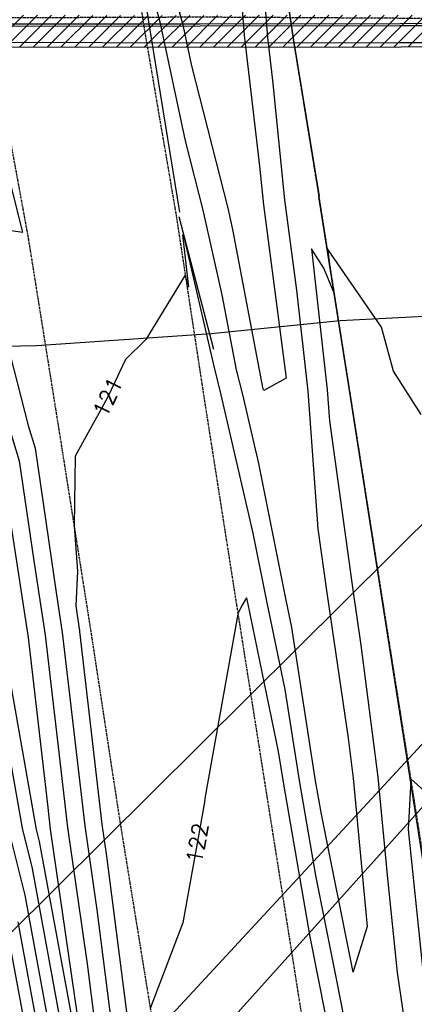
# Model space of a CAD drawing. Header units: feet. Extents: x 351431 to 355879, y 310968 to 329728.
# Tile 213 of 254: x 352667 to 352768, y 326646 to 326897. Entities that reach past the tile are written whole.
import ezdxf

# ---------------------------------------------------------------- set-up
doc = ezdxf.new("R2010")
doc.units = ezdxf.units.FT
doc.header["$MEASUREMENT"] = 0
doc.linetypes.add('D25', pattern=[0.375, 0.25, -0.125])
for name, color, linetype in [('EHID', 86, 'Continuous'), ('ELID', 174, 'Continuous'), ('ELIG', 41, 'Continuous'), ('ELTCH-EG1', 253, 'Continuous'), ('ELTCN-EG1', 251, 'Continuous'), ('ELUEU', 153, 'UE'), ('ELYCB-BACK', 5, 'Continuous'), ('ELYCB-FL', 2, 'Continuous'), ('ELYSP', 1, 'D25'), ('ELYSW-BACK', 2, 'Continuous'), ('ETFS', 6, 'Continuous'), ('ETTC', 252, 'Continuous'), ('ETUD', 4, 'Continuous')]:
    doc.layers.add(name, color=color, linetype=linetype)
doc.styles.add('L80', font='simplex', dxfattribs={"height": 4})
doc.styles.add('ROMANSM', font='romansm.shx')
doc.linetypes.add('UE', pattern='A,0.25,-0.07,0.07,-0.07,0.07,-0.07,0.07,-0.07,0.25,-0.06,["UE",ROMANSM,S=0.08,R=0,X=-0.02,Y=-0.04],-0.175', length=1.225)

msp = doc.modelspace()

# ---------------------------------------------------------------- hatches: boundary and pattern name
at = {"layer": 'EHID'}
h = msp.add_hatch(dxfattribs=at)
h.set_pattern_fill('ANSI31', color=256, scale=20, style=0)
h.set_pattern_definition([(45, (-40.766, -171.4107), (-1.767766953, 1.767766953), [])])
h.paths.add_polyline_path([(352814.73, 326969.7), (352814.68, 326970.27), (352765.69, 326970.33), (352715.08, 326970.22), (352663.91, 326970.2), (352612.5, 326969.95), (352597.88, 326969.89), (352597.96, 326969.31), (352598.01, 326968.01), (352604.96, 326932.65), (352611.91, 326897.16), (352611.94, 326895.68), (352611.93, 326895.09), (352611.24, 326889.86), (352612.71, 326889.77), (352662.78, 326889.73), (352713.22, 326889.71), (352764.39, 326889.79), (352815.01, 326889.87), (352823.96, 326889.92), (352824.1, 326890.45), (352823.47, 326895.22), (352823.39, 326895.8), (352823.22, 326897.1), (352818.5, 326932.77), (352814.87, 326968.35)])
h.paths.add_polyline_path([(352663.93, 326962.14), (352715.09, 326962.16), (352765.69, 326962.27), (352807.39, 326962.22), (352810.5, 326931.84), (352814.98, 326897.93), (352764.37, 326897.85), (352713.22, 326897.77), (352662.79, 326897.79), (352619.96, 326897.83), (352619.96, 326898.02), (352612.87, 326934.2), (352607.43, 326961.87), (352612.54, 326961.89)], flags=16)

# ---------------------------------------------------------------- linework, layer by layer
at = {"layer": 'ELID'}
msp.add_lwpolyline([(352604.96, 326932.65), (352611.91, 326897.16), (352611.94, 326895.68), (352611.93, 326895.09), (352611.24, 326889.86), (352612.71, 326889.77), (352662.78, 326889.73), (352713.22, 326889.71), (352764.39, 326889.79), (352815.01, 326889.87)], dxfattribs=at)
at = {"layer": 'ELIG', "flags": 128}
for points in [[(352709.81, 327039.91), (352718.25, 327008.96), (352719.25, 327005.2), (352723.19, 326979.28), (352731.78, 326926.57), (352736.98, 326891.46), (352743.48, 326851.72)], [(352683.3, 327000.92), (352687.33, 326976.47), (352695.3, 326927.57), (352699.97, 326896.15), (352707.89, 326847.59)], [(352611.23, 326890.75), (352663.05, 326890.92), (352713.16, 326890.81), (352764.17, 326890.82), (352814.96, 326890.87), (352834.49, 326890.81), (352876.88, 326890.7)], [(352743.36, 326851.55), (352750.98, 326803.33), (352758.85, 326752.67), (352766.43, 326704.46), (352774.07, 326655.47), (352782.48, 326599.19), (352786.5, 326568.79)], [(352707.7, 326846.5), (352716.55, 326812.74)]]:
    msp.add_lwpolyline(points, dxfattribs=at)
at = {"layer": 'ELTCH-EG1', "elevation": 120, "flags": 128}
msp.add_lwpolyline([(352675.01, 326638.47), (352668.55, 326673.61), (352664.2, 326690.9), (352658.46, 326723.34), (352653.9, 326737.18), (352648.87, 326759.29), (352640.08, 326771.44), (352638.55, 326783.11), (352634.74, 326795.1), (352634.7, 326798.72), (352625.09, 326807.36), (352618.97, 326819.66), (352611.73, 326824.03), (352605.66, 326825.55), (352588.7, 326830.61), (352569.48, 326832.83), (352559.21, 326834.28), (352539.19, 326837.04), (352536.62, 326833.66), (352533.55, 326838.66), (352533.32, 326843.12), (352533.94, 326844.26), (352538.04, 326844.76)], dxfattribs=at)
at = {"layer": 'ELTCN-EG1', "flags": 128}
for points, elevation in [([(352723.33, 326905.89), (352724.39, 326892.69), (352728.29, 326859.35), (352729.27, 326849.48), (352735.11, 326805.32), (352729.4, 326802.18), (352729.26, 326802.57), (352721.51, 326843.2), (352720.28, 326848.67), (352711.06, 326884.94), (352708.93, 326894.92), (352703.89, 326913.39)], 119), ([(352630.38, 326847.95), (352667.89, 326842.56), (352659.3, 326876.31)], 121), ([(352596.7, 326835.97), (352594.55, 326836.61), (352579.74, 326838.32), (352595.2, 326838.11), (352605.1, 326844.5), (352607.65, 326844.69), (352607.79, 326844.73), (352608.03, 326844.83), (352608.3, 326844.94), (352617.57, 326842.8), (352614.93, 326839.55), (352627.13, 326832.25), (352635.52, 326828.75), (352648.2, 326819.23), (352655.02, 326808.27), (352656.76, 326801.5), (352662.97, 326781.03), (352664.96, 326767.46), (352669.27, 326739.23), (352674.2, 326696.72), (352674.93, 326690.44), (352681.89, 326642.45)], 118), ([(352677.96, 326639.16), (352670.37, 326680.43), (352667.81, 326690.64), (352661.05, 326728.8), (352658.11, 326737.72), (352651.9, 326765.04), (352645.91, 326773.32), (352644.87, 326781.27), (352639.34, 326798.64), (352639.31, 326801.12), (352625.3, 326813.72), (352621.23, 326821.88), (352610.33, 326828.47), (352601.18, 326830.76), (352591.62, 326833.61), (352567.63, 326836.38), (352563.23, 326837), (352539.99, 326840.2), (352537, 326836.28), (352535.23, 326839.16), (352535.1, 326841.74), (352535.45, 326842.39), (352537.82, 326842.68)], 119), ([(352769.56, 326796.1), (352762.48, 326807.13), (352759.43, 326818.3), (352745.6, 326838.29), (352746.43, 326832.5), (352747.17, 326827.44), (352744.7, 326833.4), (352741.51, 326838.28), (352745.54, 326802.35), (352746.13, 326794.47), (352752.06, 326751.44), (352754.13, 326737.27), (352758.46, 326703.71), (352760.92, 326677.82), (352763.42, 326653.9), (352768.37, 326620.37)], 121), ([(352680.92, 326639.86), (352672.2, 326687.26), (352671.41, 326690.37), (352663.64, 326734.27), (352662.33, 326738.26), (352654.93, 326770.78), (352651.73, 326775.2), (352651.18, 326779.43), (352643.94, 326802.17), (352643.93, 326803.52), (352625.5, 326820.08), (352623.5, 326824.1), (352608.92, 326832.92), (352596.7, 326835.97)], 118), ([(352785.67, 326686.33), (352766.91, 326703.28), (352766.89, 326702.82), (352766.2, 326690.32), (352769.87, 326655.17)], 122), ([(352672.06, 326637.78), (352666.72, 326666.78)], 121), ([(352669.11, 326637.08), (352664.9, 326659.96)], 122)]:
    msp.add_lwpolyline(points, dxfattribs=dict(at, elevation=elevation))
at = {"layer": 'ELYCB-BACK', "flags": 128}
msp.add_lwpolyline([(352663.04, 326895), (352713.14, 326895.13), (352764.11, 326895.16), (352815.2, 326895.22)], dxfattribs=at)
at = {"layer": 'ELYCB-FL', "flags": 128}
msp.add_lwpolyline([(352663.12, 326895.59), (352713.15, 326895.65), (352764.14, 326895.69), (352815.16, 326895.78)], dxfattribs=at)
at = {"layer": 'ELYSP', "flags": 128}
for points in [[(351862.52, 329554.66), (351868.48, 329538.31), (351869.42, 329535.95), (351870.63, 329533.34), (351871.84, 329531.02), (351898.68, 329481.43), (351924.63, 329434.28), (351928.34, 329428.36), (351931.88, 329424.34), (351933, 329422.54), (351952.19, 329389.41), (351978.48, 329342.28), (352004.81, 329294.75), (352030.84, 329247.33), (352060.63, 329194.08), (352086.79, 329146.62), (352116.65, 329092.67), (352140.95, 329048.32), (352164.81, 329004.89), (352188.15, 328962.14), (352212.85, 328916.49), (352228.2, 328887.95), (352236.33, 328872.41), (352258.49, 328829.36), (352280.54, 328783.38), (352290.03, 328762.79), (352309.71, 328719.23), (352329.72, 328673.69), (352349.1, 328626.81), (352367.07, 328581.15), (352373.57, 328564.01), (352390.32, 328517.88), (352406.22, 328471.17), (352421.7, 328424.27), (352436.86, 328376.11), (352450.25, 328329.8), (352462.61, 328281.12), (352475.09, 328231.87), (352486.25, 328185.11), (352496.74, 328135.09), (352505.62, 328086.27), (352514.54, 328033.94), (352521.76, 327989.77), (352531.3, 327933.73), (352538.7, 327889.39), (352547.72, 327833.41), (352554.93, 327789.91), (352563.81, 327734.73), (352571.11, 327689.55), (352579.84, 327635.26), (352587.38, 327589.57), (352596.28, 327533.25), (352603.29, 327489.34), (352612.56, 327432.99), (352619.66, 327389.61), (352628.79, 327333.57), (352636.36, 327289.78), (352645.14, 327234.58), (352652.62, 327189.46), (352661.63, 327134.08), (352668.69, 327089.35), (352675.89, 327044.48), (352682.73, 327000.59), (352686.56, 326976.32), (352694.26, 326927.21), (352698.66, 326895.64), (352706.97, 326847.16), (352714.25, 326799.55), (352722.48, 326747.2), (352729.75, 326701.34), (352737.97, 326649.53), (352746.56, 326595.61), (352754.07, 326548.63), (352762.09, 326498.76), (352770.28, 326448.66), (352778.28, 326399.02), (352786.42, 326348.21), (352794.41, 326298.89), (352802.47, 326248.63), (352810.51, 326199.31), (352818.65, 326148.92), (352826.64, 326099.4), (352835.05, 326048.43), (352843, 325999.3), (352851.33, 325946.41), (352858.97, 325899.03), (352867.02, 325848.86), (352874.94, 325799.46), (352883.36, 325747.23), (352891.16, 325699.21), (352899.48, 325647.1), (352907.27, 325599.21), (352915.42, 325548.05), (352923.22, 325499.12), (352931.65, 325447.72), (352940.42, 325398.62), (352949.15, 325347.91), (352957.47, 325299.11), (352966.11, 325246.23), (352973.26, 325199.22), (352981.71, 325147.47), (352989.51, 325099.49), (352994.9, 325068.59), (353000.4, 325032.81), (353006.91, 324993.6), (353012.12, 324957.22), (353021.58, 324898.88), (353029.63, 324849.76), (353037.69, 324799.9), (353045.8, 324751.02), (353054.11, 324701.43), (353062.02, 324652.29), (353070.04, 324602.96), (353077.96, 324553.87), (353085.91, 324505.09), (353094.14, 324454.84), (353102.2, 324406.14), (353110.06, 324356.36), (353118.02, 324307.22), (353125.92, 324257.7), (353133.91, 324207.71), (353141.65, 324159.13), (353149.64, 324109.53), (353157.86, 324060.15), (353165.85, 324010.86), (353173.75, 323961.19), (353181.54, 323912.02), (353189.31, 323862.86), (353197.18, 323812.79), (353205.17, 323763.84), (353213.16, 323713.91), (353220.85, 323664.89), (353228.93, 323615.88), (353236.82, 323566.31), (353244.93, 323517.07), (353252.73, 323467.46), (353260.77, 323417.72), (353268.41, 323368.86), (353276.49, 323319.6), (353284.34, 323270.41), (353292.33, 323221.36), (353299.99, 323171.68), (353307.93, 323122.47), (353316.1, 323072.76), (353323.86, 323023.29), (353332.53, 322971.2), (353340.22, 322922.22), (353347.13, 322874.57), (353353.74, 322823.54), (353359.62, 322773.77), (353365.17, 322724.35), (353370.3, 322674.05), (353375.32, 322625.03), (353379.87, 322575.18), (353384.18, 322525.33), (353387.85, 322475.76), (353391.39, 322426.12), (353394.47, 322376.08), (353397.29, 322326.88), (353399.17, 322276.61), (353401.08, 322227.34), (353402.1, 322175.29), (353403.06, 322127.63), (353403.66, 322075.2), (353403.64, 322026.39), (353403.67, 321975.84), (353403.97, 321926.36), (353403.89, 321875.83), (353404, 321870.12), (353405.85, 321868.24), (353409.01, 321827.04), (353412.79, 321812.81), (353417.65, 321807.44), (353422.66, 321811.83), (353426.67, 321827.75), (353429.86, 321842.46), (353429.64, 321876.49), (353429.54, 321926.15), (353429.75, 321976.4), (353429.79, 322027.56), (353429.97, 322076.64), (353429.72, 322128.27), (353429.25, 322177.1), (353428.85, 322227.79), (353428.22, 322277.97), (353427.15, 322328.04), (353425.56, 322378.43), (353423.62, 322427.85), (353421.45, 322478.53), (353418.44, 322525.97), (353414.47, 322578.5), (353410.55, 322629.29), (353406.58, 322678.66), (353401.12, 322728.54), (353395.2, 322777.93), (353389.23, 322827.82), (353382.69, 322878.03), (353375.18, 322928.17), (353367.76, 322976.62), (353359.81, 323029.14), (353352.32, 323077.72), (353344.64, 323128.12), (353336.86, 323177.53), (353329.17, 323226.11), (353321.25, 323275.45), (353313.08, 323325.09), (353304.98, 323374.58), (353296.9, 323424.28), (353289.12, 323472.69), (353281.01, 323522.56), (353272.96, 323571.98), (353264.82, 323621.91), (353256.83, 323670.94), (353248.87, 323720.32), (353240.85, 323769.6), (353233.06, 323818.82), (353224.88, 323868.78), (353216.97, 323917.79), (353209, 323967.62), (353201.01, 324016.34), (353192.87, 324065.93), (353184.88, 324115.09), (353176.89, 324164.41), (353168.84, 324213.83), (353160.97, 324263.08), (353152.94, 324312.58), (353144.91, 324361.58), (353136.98, 324411.25), (353129.01, 324459.9), (353120.97, 324509.72), (353111.8, 324559.29), (353103.71, 324608.2), (353096.64, 324657.7), (353088.4, 324707.05), (353080.52, 324756.9), (353072.54, 324806.18), (353064.63, 324854.91), (353056.29, 324905.17), (353046.88, 324963), (353040.5, 325001.65), (353034.51, 325038.43), (353032.08, 325056.91), (353025.4, 325088.03), (353026.74, 325090.76), (353025.08, 325099.84), (353017.26, 325149.09), (353009.07, 325199.67), (353001.18, 325249.31), (352992.9, 325300.49), (352985.13, 325349.2), (352977.11, 325399.98), (352969.08, 325449.2), (352960.89, 325500.26), (352953.27, 325549.21), (352944.97, 325600.34), (352937.08, 325649), (352928.75, 325700.88), (352920.89, 325749.35), (352912.73, 325800.14), (352904.9, 325849.4), (352896.71, 325900.39), (352888.84, 325949.1), (352880.4, 326000.29), (352872.64, 326049.08), (352864.39, 326099.28), (352856.34, 326149.02), (352848.26, 326199.2), (352840.19, 326249.08), (352832.22, 326298.89), (352824.01, 326349.18), (352815.93, 326399.61), (352807.57, 326449.38), (352799.67, 326499.18), (352791.56, 326549.6), (352782.84, 326599.22), (352774.42, 326655.56), (352766.72, 326704.51), (352759.08, 326752.71), (352751.12, 326803.37), (352743.48, 326851.72), (352736.98, 326891.46), (352731.78, 326926.57), (352723.7, 326979.14), (352719.25, 327005.2), (352712.08, 327050.01), (352704.85, 327094.46), (352697.35, 327139.97), (352688.23, 327195.49), (352680.89, 327240.25), (352672.13, 327294.7), (352664.68, 327340.33), (352655.67, 327395.92), (352648.53, 327439.83), (352639.52, 327495.27), (352632.47, 327539.74), (352623.57, 327595.47), (352616.32, 327639.82), (352607.25, 327696.56), (352600.2, 327740.15), (352591.08, 327795.89), (352583.74, 327839.91), (352574.34, 327896.71), (352567.07, 327939.86), (352557.56, 327996.32), (352550.22, 328040.19), (352541.44, 328091.31), (352531.4, 328143.34), (352531.45, 328143.34), (352520.62, 328192.63), (352509.03, 328240.63), (352496.55, 328290.59), (352483.55, 328339.04), (352470.58, 328386.05), (352455.86, 328435.02), (352438.97, 328481.36), (352424.2, 328530.36), (352407.62, 328575.42), (352400.09, 328594.71), (352382.61, 328639.43), (352363.23, 328687.59), (352344.26, 328731.71), (352323.27, 328778.58), (352313.92, 328797.66), (352289.67, 328845.52), (352266.59, 328888.4), (352258.52, 328902.89), (352241.23, 328932.66), (352222.63, 328964.17), (352215.23, 328975.86), (352188.32, 329018), (352161.34, 329060.22), (352134.23, 329102.69), (352100.69, 329155.16), (352074.93, 329201.67), (352045.48, 329255.23), (352019.65, 329301.99), (351992.93, 329350.38), (351967.17, 329397.28), (351942.01, 329443.17), (351916.49, 329489.9), (351902.82, 329514.6), (351891.6, 329531.22), (351884.34, 329540.62), (351870.15, 329558.58, 1.1946), (351862.45, 329554.85)], [(352669.31, 326840.93), (352677.33, 326790.8), (352685.12, 326741.63), (352692.68, 326692.33), (352700.79, 326642.52), (352708.71, 326593.13), (352716.56, 326544.1), (352724.39, 326494.75), (352732.31, 326445.28), (352740.5, 326396.07), (352748.52, 326346.78), (352756.55, 326297.83), (352765.17, 326247.85), (352772.79, 326198.85), (352780.82, 326149.55), (352788.93, 326099.86), (352789.46, 326095.44), (352787.74, 326095.71), (352785.97, 326098.57), (352769.08, 326147.44), (352750.49, 326195.2), (352732.36, 326242.65), (352714.34, 326290.18), (352695.73, 326337.75), (352677.36, 326385.81), (352671.31, 326401.44), (352652.58, 326449.25), (352633.95, 326496.99), (352614.26, 326547.05), (352593.4, 326600.3), (352572.27, 326654.15), (352552.21, 326704.8), (352532.03, 326757.14), (352511.78, 326807.7), (352491.79, 326859.43), (352489.07, 326865.88), (352482.85, 326881.64), (352481.96, 326884.08), (352478.73, 326892.72, -0.387923), (352480.89, 326896.38), (352490.59, 326896.88), (352495.74, 326896.99), (352547.34, 326896.98), (352611.91, 326897.16), (352663.21, 326897.2), (352713.18, 326897.39), (352764.07, 326897.1), (352815.19, 326897.09), (352834.19, 326897.1), (352884.99, 326897.18), (352941.91, 326897.36), (352945.23, 326897.33), (352948.07, 326897.35, -0.343653), (352955.1, 326892.59), (352955.27, 326889.92), (352955.99, 326849.83), (352955.47, 326840.72), (352956.55, 326786.31), (352958.6, 326733.13), (352961.11, 326680.34), (352963.2, 326628.51), (352965.4, 326575.97), (352967.27, 326523.24), (352970, 326470.96), (352971.95, 326422.3), (352971.3, 326394.39), (352971.35, 326393.86), (352968.23, 326345.53), (352964.31, 326289.65), (352959.96, 326237.31), (352956.51, 326185.44), (352953.03, 326134.96), (352949.28, 326082.51), (352947.5, 326029.85), (352947.29, 325978.11), (352949.25, 325926.05), (352951.86, 325876.73), (352953.27, 325824.71), (352952.57, 325822.12), (352950.49, 325821.49), (352947.43, 325822.57), (352939.49, 325871.34), (352931.53, 325920.36), (352923.69, 325970.01), (352915.85, 326018.85), (352907.87, 326068.63), (352899.89, 326117.32), (352892.07, 326167.26), (352884.3, 326216.71), (352876.4, 326266.05), (352868.33, 326315.28), (352860.49, 326364.65), (352852.55, 326414.29), (352844.24, 326463.55), (352836.39, 326512.77), (352828.44, 326562.2), (352820.67, 326611.62), (352812.85, 326660.91), (352805.04, 326710.37), (352797.43, 326759.71), (352789.56, 326808.98), (352781.81, 326858.48), (352777.18, 326889.71), (352770.83, 326931.74), (352764.73, 326967.78), (352762.99, 326979.17), (352757.68, 327011.78), (352750.3, 327056.04), (352741.08, 327111.96), (352732.89, 327161.11), (352725.19, 327210.71), (352717, 327260.27), (352708.89, 327309.56), (352701.17, 327358.85), (352692.8, 327407.84), (352684.75, 327457.55), (352676.89, 327506.79), (352668.89, 327556.28), (352663.11, 327596.51), (352661.91, 327599.5), (352666.75, 327599.31), (352671.43, 327600.91), (352673.58, 327596.98), (352688.25, 327559.15), (352705.74, 327511.22), (352723.35, 327462.77), (352741.16, 327415.34), (352761.84, 327368.02), (352784.32, 327321.64), (352806.98, 327275.77), (352830.16, 327228.36), (352852.86, 327181.53), (352875.43, 327135.27), (352898.73, 327088.17), (352921.62, 327041.43), (352935.71, 327016.32), (352939.95, 327008.78), (352944.02, 327001.83), (352950.93, 326987.65), (352953.83, 326981.89), (352957.34, 326973.5, -0.461442), (352953.1, 326968.71), (352947.07, 326968.55), (352938.59, 326968.51), (352887.06, 326968.33), (352834.92, 326968.41), (352765.72, 326968.2), (352715.08, 326968.23), (352663.71, 326967.92), (352612.26, 326968.2), (352598.01, 326968.01), (352544.89, 326967.82), (352494, 326967.75), (352469.81, 326967.69), (352463.49, 326967.73), (352460.89, 326967.73), (352456.68, 326972.72), (352455.58, 326972.63), (352456.38, 326977.4), (352456.85, 326980.75), (352461.61, 327008.27), (352462.65, 327013.78), (352462.82, 327014.6), (352464.73, 327025.76), (352471.22, 327076.33), (352477.38, 327126.05), (352483.66, 327176.67), (352489.81, 327226.52), (352495.63, 327275.78), (352502.04, 327325.95), (352508.17, 327377.49), (352513.96, 327426.07), (352518.69, 327476.29), (352521.89, 327527.81), (352523.21, 327577.57), (352524.96, 327603.15), (352527.06, 327610.52), (352529.97, 327613.88), (352534.11, 327615.57), (352538.8, 327615.57), (352542.17, 327613.86), (352544.23, 327610.85), (352548.46, 327587.45), (352557.12, 327538.03), (352564.8, 327488.59), (352573.35, 327439.22), (352581.53, 327389.72), (352589.66, 327340.53), (352597.61, 327291.05), (352605.22, 327242.1), (352613.36, 327192.34), (352621.44, 327143.28), (352628.96, 327093.63), (352637.1, 327044.5), (352644.72, 326997.64), (352648.24, 326974.74), (352656.35, 326922.87), (352660.02, 326891.46), (352669.31, 326840.93)]]:
    msp.add_lwpolyline(points, format="xyb", dxfattribs=at)
at = {"layer": 'ELYSW-BACK', "flags": 128}
msp.add_lwpolyline([(352484.9, 326882.28), (352485.55, 326882.67, 0.325665), (352488.86, 326887.26), (352489.03, 326888.17), (352489.45, 326888.99), (352490.6, 326889.35), (352495.89, 326890.48), (352547.3, 326890.47), (352611.79, 326890.61), (352612.71, 326889.77), (352662.78, 326889.73), (352713.22, 326889.71), (352764.39, 326889.79), (352815.01, 326889.87), (352823.96, 326889.92), (352824.1, 326890.45), (352834.21, 326890.55), (352884.99, 326890.75), (352941.92, 326890.53), (352947.17, 326890.12), (352953.42, 326889.93)], format="xyb", dxfattribs=at)

# ---------------------------------------------------------------- next in the draw order: texts
at = {"layer": 'ETTC', "char_height": 4, "attachment_point": 5, "style": 'L80', "bg_fill": 3, "box_fill_scale": 1.2, "bg_fill_color": 256}
for s, insert, rotation, bg_fill_transparency in [('{121}', (352689.59, 326800.51, 121), 64.7345, 7019839), ('{122}', (352712.41, 326686.88, 122), 79.8529, 7019834)]:
    msp.add_mtext(s, dxfattribs=dict(at, insert=insert, rotation=rotation, bg_fill_transparency=bg_fill_transparency))

# ---------------------------------------------------------------- next in the draw order: linework, layer by layer
at = {"layer": 'ELTCH-EG1', "elevation": 120, "flags": 128}
for points in [[(352728.09, 326920.18), (352730.33, 326892.14), (352731.62, 326881.17), (352734.65, 326850.75), (352737.7, 326827.73), (352740.58, 326802.01), (352743.19, 326766.96), (352745.44, 326750.65), (352750.86, 326713.64), (352752.18, 326703.38), (352755.76, 326665.64), (352752.3, 326654.44), (352752.17, 326653.98), (352744.09, 326694.21), (352742.61, 326702.73), (352736.51, 326741.82), (352734.98, 326749.21), (352728.09, 326783.62), (352724.01, 326801.15), (352722.44, 326807.48), (352718.8, 326826.56), (352713.92, 326848.12), (352709.44, 326865.79), (352703.04, 326895.73), (352701.31, 326902.05)], [(352664.57, 326811.52), (352669.28, 326793.3), (352671.04, 326787.5), (352676.52, 326750.14), (352677.98, 326740.54), (352679.66, 326726.09), (352683.7, 326691.26), (352686.81, 326669.85), (352690.45, 326641.27)]]:
    msp.add_lwpolyline(points, dxfattribs=at)
at = {"layer": 'ELTCN-EG1', "flags": 128}
for points, elevation in [([(352537.82, 326842.68), (352540.02, 326840.37), (352565.46, 326840.68), (352566.77, 326840.64), (352594.52, 326840.25), (352603.95, 326846.34), (352608.03, 326846.64), (352608.26, 326846.7), (352608.65, 326846.86), (352609.08, 326847.04), (352623.89, 326843.62), (352622.59, 326842.02), (352628.6, 326838.43), (352645.64, 326831.31), (352647.2, 326830.14), (352659.79, 326809.89), (352663.02, 326797.4), (352667.01, 326784.26), (352670.74, 326758.8), (352673.63, 326739.89), (352676.93, 326711.41), (352679.32, 326690.85), (352684.35, 326656.15), (352686.32, 326640.68)], 119), ([(352751.44, 326634.5), (352748.12, 326651.41), (352742.65, 326678.6), (352738.53, 326702.33), (352734.83, 326726.03), (352730.18, 326748.48), (352726.7, 326765.86), (352718.51, 326801.09), (352716.62, 326808.7), (352709.09, 326841.31), (352708.65, 326841.87), (352710.21, 326828.5), (352709.36, 326831.58), (352699.28, 326815.22), (352694.12, 326810.1), (352689.52, 326800.37), (352681.24, 326785.47), (352680.99, 326767.66), (352681.85, 326756.16), (352681.44, 326747.32), (352682.3, 326741.48), (352682.34, 326741.2), (352682.39, 326740.78), (352688.09, 326691.67), (352689.27, 326683.56), (352694.59, 326641.86)], 121), ([(352750.43, 326616.42), (352743.71, 326650.58), (352741.22, 326663), (352734.45, 326701.92), (352733.15, 326710.24), (352725.38, 326747.75), (352725.31, 326748.09), (352725.04, 326749.26), (352724.94, 326749.33), (352723.88, 326747.47), (352722.83, 326745.57), (352722.8, 326745.2), (352714.39, 326698.77), (352714.35, 326698.09), (352714.27, 326697.28), (352708.76, 326666.52), (352700.43, 326644.73)], 122)]:
    msp.add_lwpolyline(points, dxfattribs=dict(at, elevation=elevation))
at = {"layer": 'ELUEU', "flags": 128}
msp.add_lwpolyline([(352351.46, 326791.68), (352425.16, 326797.95), (352464.36, 326798.33), (352487.93, 326803.14), (352514.87, 326803.54), (352556.23, 326806.26), (352602.84, 326808.62), (352646.99, 326813.13), (352671.41, 326813.64), (352715.92, 326816.73), (352748.84, 326820.05), (352790.25, 326822.18), (352812.17, 326823.54), (352842.8, 326825.81), (352871.52, 326828.14), (352926.73, 326831.62), (352954.34, 326830.64), (352999.07, 326836.58), (353017.7, 326842.13), (353050.85, 326849.33), (353100.03, 326853.15), (353138.08, 326859.36), (353199.58, 326859.25)], dxfattribs=at)
at = {"layer": 'ETFS', "linetype": 'ByBlock', "lineweight": -2}
msp.add_lwpolyline([(352938.35, 326883.42), (352474.69, 326368.03)], dxfattribs=at)
at = {"layer": 'ETUD', "linetype": 'ByBlock', "lineweight": -2}
for points in [[(352933.98, 326889.25), (352470.63, 326389.32)], [(352835.74, 326833.54), (352480.07, 326480.71)]]:
    msp.add_lwpolyline(points, dxfattribs=at)

doc.saveas('drawing.dxf')
